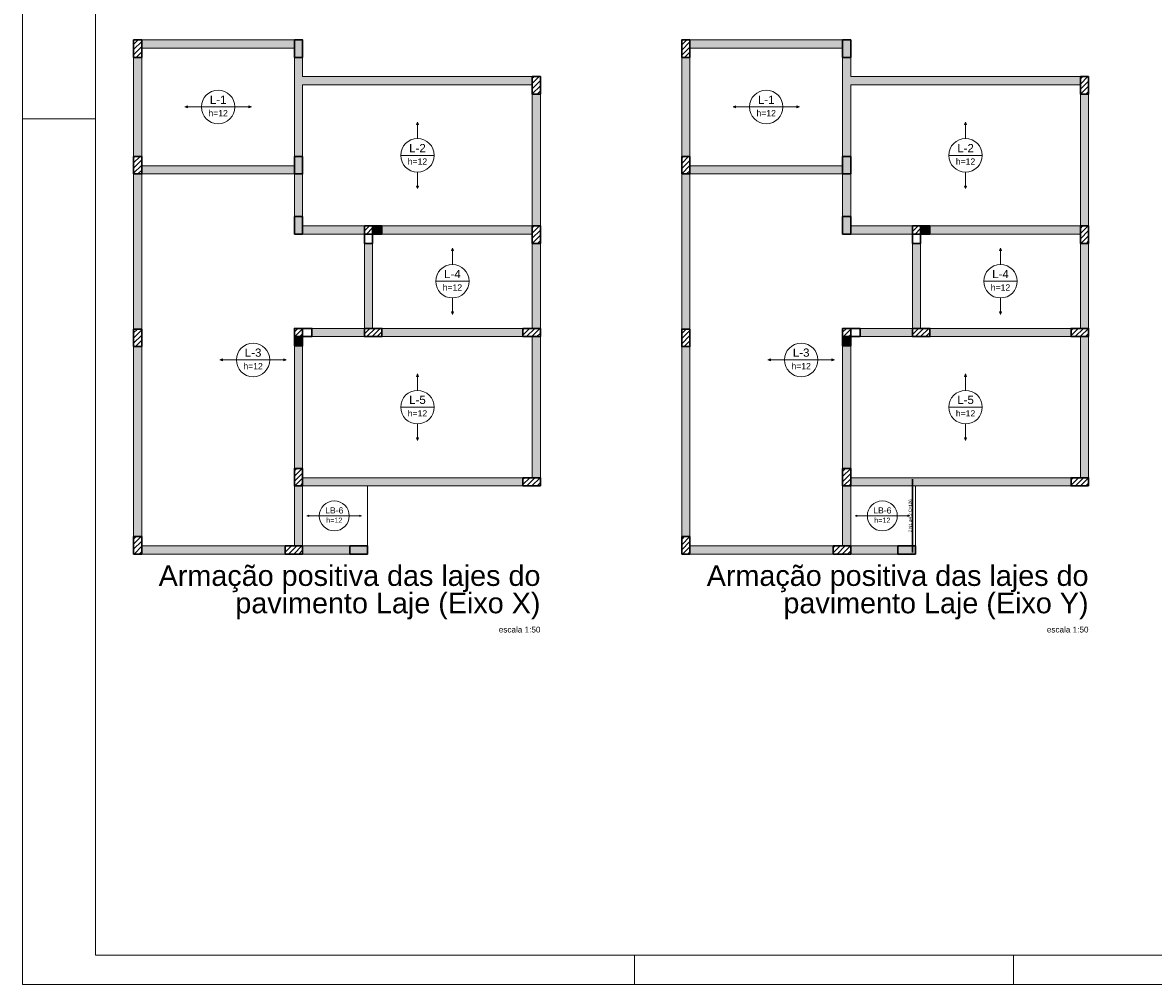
# Model space of a CAD drawing. Header units: millimetres. Extents: x 337 to 526, y -381 to -65.
# Tile 51 of 104: x 337 to 376, y -253 to -220. Entities that reach past the tile are written whole.
import ezdxf

# ---------------------------------------------------------------- set-up
doc = ezdxf.new("R2010")
doc.units = ezdxf.units.MM
doc.header["$MEASUREMENT"] = 0
for name, color, linetype, lineweight in [('Descrição da armadura', 7, 'Continuous', 5), ('DT-Armadura positiva', 7, 'Continuous', 30), ('DT-Hachura pilar em laje', 252, 'Continuous', 5), ('DT-Hachura viga em laje', 254, 'Continuous', 5), ('DT-Textos', 7, 'Continuous', 5), ('DT-Título', 102, 'Continuous', 20), ('FO-Hachura pilar que morre', 106, 'Continuous', 5), ('FO-Hachura pilar que passa', 19, 'Continuous', 5), ('FO-Pilares', 152, 'Continuous', 30), ('FO-Vigas', 1, 'Continuous', 20), ('PRANCHA 01', 7, 'Continuous', 20)]:
    doc.layers.add(name, color=color, linetype=linetype, lineweight=lineweight)
doc.styles.add('Arial', font='arial.ttf')
pattern_1 = [(45, (327.79243, -257.81647), (-0.08838835, 0.08838835), [])]
pattern_2 = [(45, (321.69168, -257.81647), (-0.08838835, 0.08838835), [])]

msp = doc.modelspace()

# ---------------------------------------------------------------- hatches: boundary and pattern name
at = {"layer": 'DT-Hachura pilar em laje', "linetype": 'Continuous'}
h = msp.add_hatch(dxfattribs=at)
h.set_pattern_fill('ANSI31', color=256, style=0)
h.set_pattern_definition(pattern_1)
h.paths.add_polyline_path([(341.2402, -221.1275), (341.3802, -221.1275), (341.5202, -221.1275), (341.5202, -220.8275), (341.5202, -220.5275), (341.3802, -220.5275), (341.2402, -220.5275), (341.2402, -220.8275)])
for points in [[(346.7602, -221.1275), (346.9002, -221.1275), (347.0402, -221.1275), (347.0402, -220.8275), (347.0402, -220.5275), (346.9002, -220.5275), (346.7602, -220.5275), (346.7602, -220.8275)], [(365.5673, -221.1275), (365.7073, -221.1275), (365.8473, -221.1275), (365.8473, -220.8275), (365.8473, -220.5275), (365.7073, -220.5275), (365.5673, -220.5275), (365.5673, -220.8275)], [(346.7602, -225.1273), (346.9002, -225.1273), (347.0402, -225.1273), (347.0402, -224.8273), (347.0402, -224.5273), (346.9002, -224.5273), (346.7602, -224.5273), (346.7602, -224.8273)], [(365.5673, -225.1273), (365.7073, -225.1273), (365.8473, -225.1273), (365.8473, -224.8273), (365.8473, -224.5273), (365.7073, -224.5273), (365.5673, -224.5273), (365.5673, -224.8273)], [(346.7602, -227.1873), (346.9002, -227.1873), (347.0402, -227.1873), (347.0402, -226.8873), (347.0402, -226.5873), (346.9002, -226.5873), (346.7602, -226.5873), (346.7602, -226.8873)], [(365.5673, -227.1873), (365.7073, -227.1873), (365.8473, -227.1873), (365.8473, -226.8873), (365.8473, -226.5873), (365.7073, -226.5873), (365.5673, -226.5873), (365.5673, -226.8873)], [(349.2602, -238.1675), (349.2602, -238.0275), (349.2602, -237.8875), (348.9602, -237.8875), (348.6602, -237.8875), (348.6602, -238.0275), (348.6602, -238.1675), (348.9602, -238.1675)], [(368.0673, -238.1675), (368.0673, -238.0275), (368.0673, -237.8875), (367.7673, -237.8875), (367.4673, -237.8875), (367.4673, -238.0275), (367.4673, -238.1675), (367.7673, -238.1675)]]:
    msp.add_hatch(color=256, dxfattribs=at).paths.add_polyline_path(points)
h = msp.add_hatch(dxfattribs=at)
h.set_pattern_fill('ANSI31', color=256, style=0)
h.set_pattern_definition(pattern_2)
h.paths.add_polyline_path([(360.0473, -221.1275), (360.1873, -221.1275), (360.3273, -221.1275), (360.3273, -220.8275), (360.3273, -220.5275), (360.1873, -220.5275), (360.0473, -220.5275), (360.0473, -220.8275)])
h = msp.add_hatch(dxfattribs=at)
h.set_pattern_fill('ANSI31', color=256, style=0)
h.set_pattern_definition(pattern_1)
h.paths.add_polyline_path([(355.2002, -221.7873), (355.0602, -221.7873), (354.9202, -221.7873), (354.9202, -222.0873), (354.9202, -222.3873), (355.0602, -222.3873), (355.2002, -222.3873), (355.2002, -222.0873)])
h = msp.add_hatch(dxfattribs=at)
h.set_pattern_fill('ANSI31', color=256, style=0)
h.set_pattern_definition(pattern_2)
h.paths.add_polyline_path([(374.0073, -221.7873), (373.8673, -221.7873), (373.7273, -221.7873), (373.7273, -222.0873), (373.7273, -222.3873), (373.8673, -222.3873), (374.0073, -222.3873), (374.0073, -222.0873)])
h = msp.add_hatch(dxfattribs=at)
h.set_pattern_fill('ANSI31', color=256, style=0)
h.set_pattern_definition(pattern_1)
h.paths.add_polyline_path([(341.2402, -225.1273), (341.3802, -225.1273), (341.5202, -225.1273), (341.5202, -224.8273), (341.5202, -224.5273), (341.3802, -224.5273), (341.2402, -224.5273), (341.2402, -224.8273)])
h = msp.add_hatch(dxfattribs=at)
h.set_pattern_fill('ANSI31', color=256, style=0)
h.set_pattern_definition(pattern_2)
h.paths.add_polyline_path([(360.0473, -225.1273), (360.1873, -225.1273), (360.3273, -225.1273), (360.3273, -224.8273), (360.3273, -224.5273), (360.1873, -224.5273), (360.0473, -224.5273), (360.0473, -224.8273)])
h = msp.add_hatch(dxfattribs=at)
h.set_pattern_fill('ANSI31', color=256, style=0)
h.set_pattern_definition(pattern_1)
h.paths.add_polyline_path([(355.2002, -226.9073), (355.0602, -226.9073), (354.9202, -226.9073), (354.9202, -227.2073), (354.9202, -227.5073), (355.0602, -227.5073), (355.2002, -227.5073), (355.2002, -227.2073)])
h = msp.add_hatch(dxfattribs=at)
h.set_pattern_fill('ANSI31', color=256, style=0)
h.set_pattern_definition(pattern_2)
h.paths.add_polyline_path([(374.0073, -226.9073), (373.8673, -226.9073), (373.7273, -226.9073), (373.7273, -227.2073), (373.7273, -227.5073), (373.8673, -227.5073), (374.0073, -227.5073), (374.0073, -227.2073)])
h = msp.add_hatch(dxfattribs=at)
h.set_pattern_fill('ANSI31', color=256, style=0)
h.set_pattern_definition(pattern_1)
h.paths.add_polyline_path([(341.5202, -230.4473), (341.3802, -230.4473), (341.2402, -230.4473), (341.2402, -230.7473), (341.2402, -231.0473), (341.3802, -231.0473), (341.5202, -231.0473), (341.5202, -230.7473)])
h = msp.add_hatch(dxfattribs=at)
h.set_pattern_fill('ANSI31', color=256, style=0)
h.set_pattern_definition(pattern_1)
h.paths.add_polyline_path([(349.1604, -230.4273), (349.1604, -230.5673), (349.1604, -230.7073), (349.4604, -230.7073), (349.7604, -230.7073), (349.7604, -230.5673), (349.7604, -230.4273), (349.4604, -230.4273)])
h = msp.add_hatch(dxfattribs=at)
h.set_pattern_fill('ANSI31', color=256, style=0)
h.set_pattern_definition(pattern_1)
h.paths.add_polyline_path([(355.2002, -230.7073), (355.2002, -230.5673), (355.2002, -230.4273), (354.9002, -230.4273), (354.6002, -230.4273), (354.6002, -230.5673), (354.6002, -230.7073), (354.9002, -230.7073)])
h = msp.add_hatch(dxfattribs=at)
h.set_pattern_fill('ANSI31', color=256, style=0)
h.set_pattern_definition(pattern_2)
h.paths.add_polyline_path([(360.3273, -230.4473), (360.1873, -230.4473), (360.0473, -230.4473), (360.0473, -230.7473), (360.0473, -231.0473), (360.1873, -231.0473), (360.3273, -231.0473), (360.3273, -230.7473)])
h = msp.add_hatch(dxfattribs=at)
h.set_pattern_fill('ANSI31', color=256, style=0)
h.set_pattern_definition(pattern_2)
h.paths.add_polyline_path([(367.9675, -230.4273), (367.9675, -230.5673), (367.9675, -230.7073), (368.2675, -230.7073), (368.5675, -230.7073), (368.5675, -230.5673), (368.5675, -230.4273), (368.2675, -230.4273)])
h = msp.add_hatch(dxfattribs=at)
h.set_pattern_fill('ANSI31', color=256, style=0)
h.set_pattern_definition(pattern_2)
h.paths.add_polyline_path([(374.0073, -230.7073), (374.0073, -230.5673), (374.0073, -230.4273), (373.7073, -230.4273), (373.4073, -230.4273), (373.4073, -230.5673), (373.4073, -230.7073), (373.7073, -230.7073)])
h = msp.add_hatch(dxfattribs=at)
h.set_pattern_fill('ANSI31', color=256, style=0)
h.set_pattern_definition(pattern_1)
h.paths.add_polyline_path([(347.0402, -235.2275), (346.9002, -235.2275), (346.7602, -235.2275), (346.7602, -235.5275), (346.7602, -235.8275), (346.9002, -235.8275), (347.0402, -235.8275), (347.0402, -235.5275)])
h = msp.add_hatch(dxfattribs=at)
h.set_pattern_fill('ANSI31', color=256, style=0)
h.set_pattern_definition(pattern_2)
h.paths.add_polyline_path([(365.8473, -235.2275), (365.7073, -235.2275), (365.5673, -235.2275), (365.5673, -235.5275), (365.5673, -235.8275), (365.7073, -235.8275), (365.8473, -235.8275), (365.8473, -235.5275)])
h = msp.add_hatch(dxfattribs=at)
h.set_pattern_fill('ANSI31', color=256, style=0)
h.set_pattern_definition(pattern_1)
h.paths.add_polyline_path([(355.2002, -235.8275), (355.2002, -235.6875), (355.2002, -235.5475), (354.9002, -235.5475), (354.6002, -235.5475), (354.6002, -235.6875), (354.6002, -235.8275), (354.9002, -235.8275)])
h = msp.add_hatch(dxfattribs=at)
h.set_pattern_fill('ANSI31', color=256, style=0)
h.set_pattern_definition(pattern_2)
h.paths.add_polyline_path([(374.0073, -235.8275), (374.0073, -235.6875), (374.0073, -235.5475), (373.7073, -235.5475), (373.4073, -235.5475), (373.4073, -235.6875), (373.4073, -235.8275), (373.7073, -235.8275)])
h = msp.add_hatch(dxfattribs=at)
h.set_pattern_fill('ANSI31', color=256, style=0)
h.set_pattern_definition(pattern_1)
h.paths.add_polyline_path([(341.2402, -238.1675), (341.3802, -238.1675), (341.5202, -238.1675), (341.5202, -237.8675), (341.5202, -237.5675), (341.3802, -237.5675), (341.2402, -237.5675), (341.2402, -237.8675)])
h = msp.add_hatch(dxfattribs=at)
h.set_pattern_fill('ANSI31', color=256, style=0)
h.set_pattern_definition(pattern_2)
h.paths.add_polyline_path([(360.0473, -238.1675), (360.1873, -238.1675), (360.3273, -238.1675), (360.3273, -237.8675), (360.3273, -237.5675), (360.1873, -237.5675), (360.0473, -237.5675), (360.0473, -237.8675)])
h = msp.add_hatch(dxfattribs=at)
h.set_pattern_fill('ANSI31', color=256, style=0)
h.set_pattern_definition(pattern_1)
h.paths.add_polyline_path([(347.0402, -238.1675), (347.0402, -238.0275), (347.0402, -237.8875), (346.7402, -237.8875), (346.4402, -237.8875), (346.4402, -238.0275), (346.4402, -238.1675), (346.7402, -238.1675)])
h = msp.add_hatch(dxfattribs=at)
h.set_pattern_fill('ANSI31', color=256, style=0)
h.set_pattern_definition(pattern_2)
h.paths.add_polyline_path([(365.8473, -238.1675), (365.8473, -238.0275), (365.8473, -237.8875), (365.5473, -237.8875), (365.2473, -237.8875), (365.2473, -238.0275), (365.2473, -238.1675), (365.5473, -238.1675)])
at = {"layer": 'DT-Hachura viga em laje', "linetype": 'Continuous'}
for points in [[(346.7602, -220.5275), (346.7602, -220.5275), (341.5202, -220.5275), (341.5202, -220.8075), (346.7602, -220.8075), (346.7602, -220.5275)], [(365.5673, -220.5275), (365.5673, -220.5275), (360.3273, -220.5275), (360.3273, -220.8075), (365.5673, -220.8075), (365.5673, -220.5275)], [(341.5202, -221.1275), (341.5202, -221.1275), (341.2402, -221.1275), (341.2402, -224.5273), (341.5202, -224.5273), (341.5202, -221.1275)], [(347.0402, -221.7873), (347.0402, -221.7873), (347.0402, -221.1275), (346.7602, -221.1275), (346.7602, -221.9273), (346.9002, -221.9273), (347.0402, -221.7873)], [(360.3273, -221.1275), (360.3273, -221.1275), (360.0473, -221.1275), (360.0473, -224.5273), (360.3273, -224.5273), (360.3273, -221.1275)], [(365.8473, -221.7873), (365.8473, -221.7873), (365.8473, -221.1275), (365.5673, -221.1275), (365.5673, -221.9273), (365.7073, -221.9273), (365.8473, -221.7873)], [(347.0402, -222.0673), (347.0402, -222.0673), (346.9002, -221.9273), (346.7602, -221.9273), (346.7602, -224.5273), (347.0402, -224.5273), (347.0402, -222.0673)], [(354.9202, -221.7873), (354.9202, -221.7873), (347.0402, -221.7873), (346.9002, -221.9273), (347.0402, -222.0673), (354.9202, -222.0673), (354.9202, -221.7873)], [(365.8473, -222.0673), (365.8473, -222.0673), (365.7073, -221.9273), (365.5673, -221.9273), (365.5673, -224.5273), (365.8473, -224.5273), (365.8473, -222.0673)], [(373.7273, -221.7873), (373.7273, -221.7873), (365.8473, -221.7873), (365.7073, -221.9273), (365.8473, -222.0673), (373.7273, -222.0673), (373.7273, -221.7873)], [(355.2002, -222.3873), (355.2002, -222.3873), (354.9202, -222.3873), (354.9202, -226.9073), (355.2002, -226.9073), (355.2002, -222.3873)], [(374.0073, -222.3873), (374.0073, -222.3873), (373.7273, -222.3873), (373.7273, -226.9073), (374.0073, -226.9073), (374.0073, -222.3873)], [(346.7602, -224.8473), (346.7602, -224.8473), (341.5202, -224.8473), (341.5202, -225.1273), (346.7602, -225.1273), (346.7602, -224.8473)], [(365.5673, -224.8473), (365.5673, -224.8473), (360.3273, -224.8473), (360.3273, -225.1273), (365.5673, -225.1273), (365.5673, -224.8473)], [(341.5202, -225.1273), (341.5202, -225.1273), (341.2402, -225.1273), (341.2402, -230.4473), (341.5202, -230.4473), (341.5202, -225.1273)], [(347.0402, -225.1273), (347.0402, -225.1273), (346.7602, -225.1273), (346.7602, -226.5873), (347.0402, -226.5873), (347.0402, -225.1273)], [(360.3273, -225.1273), (360.3273, -225.1273), (360.0473, -225.1273), (360.0473, -230.4473), (360.3273, -230.4473), (360.3273, -225.1273)], [(365.8473, -225.1273), (365.8473, -225.1273), (365.5673, -225.1273), (365.5673, -226.5873), (365.8473, -226.5873), (365.8473, -225.1273)], [(349.1602, -226.9073), (349.1602, -226.9073), (347.0402, -226.9073), (347.0402, -227.1873), (349.1602, -227.1873), (349.1602, -226.9073)], [(354.9202, -227.1873), (354.9202, -227.1873), (354.9202, -226.9073), (349.7602, -226.9073), (349.7602, -227.1873), (354.9202, -227.1873)], [(367.9673, -226.9073), (367.9673, -226.9073), (365.8473, -226.9073), (365.8473, -227.1873), (367.9673, -227.1873), (367.9673, -226.9073)], [(373.7273, -227.1873), (373.7273, -227.1873), (373.7273, -226.9073), (368.5673, -226.9073), (368.5673, -227.1873), (373.7273, -227.1873)], [(349.1602, -227.5073), (349.1602, -227.5073), (349.1602, -230.4273), (349.4402, -230.4273), (349.4402, -227.5073), (349.1602, -227.5073)], [(355.2002, -227.5073), (355.2002, -227.5073), (354.9202, -227.5073), (354.9202, -230.4273), (355.2002, -230.4273), (355.2002, -227.5073)], [(367.9673, -227.5073), (367.9673, -227.5073), (367.9673, -230.4273), (368.2473, -230.4273), (368.2473, -227.5073), (367.9673, -227.5073)], [(374.0073, -227.5073), (374.0073, -227.5073), (373.7273, -227.5073), (373.7273, -230.4273), (374.0073, -230.4273), (374.0073, -227.5073)], [(349.1602, -230.4273), (349.1602, -230.4273), (347.3602, -230.4275), (347.3602, -230.7073), (349.1602, -230.7073), (349.1602, -230.4273)], [(354.6002, -230.4273), (354.6002, -230.4273), (349.7602, -230.4273), (349.7602, -230.7071), (354.6002, -230.7071), (354.6002, -230.4273)], [(367.9673, -230.4273), (367.9673, -230.4273), (366.1673, -230.4275), (366.1673, -230.7073), (367.9673, -230.7073), (367.9673, -230.4273)], [(373.4073, -230.4273), (373.4073, -230.4273), (368.5673, -230.4273), (368.5673, -230.7071), (373.4073, -230.7071), (373.4073, -230.4273)], [(355.2002, -230.7073), (355.2002, -230.7073), (354.9202, -230.7073), (354.9202, -235.5475), (355.2002, -235.5475), (355.2002, -230.7073)], [(374.0073, -230.7073), (374.0073, -230.7073), (373.7273, -230.7073), (373.7273, -235.5475), (374.0073, -235.5475), (374.0073, -230.7073)], [(341.5202, -231.0473), (341.5202, -231.0473), (341.2402, -231.0473), (341.2402, -237.5675), (341.5202, -237.5675), (341.5202, -231.0473)], [(347.0402, -231.0273), (347.0402, -231.0273), (346.7602, -231.0273), (346.7602, -235.2275), (347.0402, -235.2275), (347.0402, -231.0273)], [(360.3273, -231.0473), (360.3273, -231.0473), (360.0473, -231.0473), (360.0473, -237.5675), (360.3273, -237.5675), (360.3273, -231.0473)], [(365.8473, -231.0273), (365.8473, -231.0273), (365.5673, -231.0273), (365.5673, -235.2275), (365.8473, -235.2275), (365.8473, -231.0273)], [(347.0402, -235.8275), (347.0402, -235.8275), (346.7602, -235.8275), (346.7602, -237.8875), (347.0402, -237.8875), (347.0402, -235.8275)], [(349.2602, -235.5475), (349.2602, -235.5475), (347.0402, -235.5475), (347.0402, -235.8275), (349.2602, -235.8275), (349.2602, -235.5475)], [(354.6002, -235.5475), (354.6002, -235.5475), (349.2602, -235.5475), (349.2602, -235.8275), (354.6002, -235.8275), (354.6002, -235.5475)], [(365.8473, -235.8275), (365.8473, -235.8275), (365.5673, -235.8275), (365.5673, -237.8875), (365.8473, -237.8875), (365.8473, -235.8275)], [(368.0673, -235.5475), (368.0673, -235.5475), (365.8473, -235.5475), (365.8473, -235.8275), (368.0673, -235.8275), (368.0673, -235.5475)], [(373.4073, -235.5475), (373.4073, -235.5475), (368.0673, -235.5475), (368.0673, -235.8275), (373.4073, -235.8275), (373.4073, -235.5475)], [(346.4402, -237.8875), (346.4402, -237.8875), (341.5202, -237.8875), (341.5202, -238.1675), (346.4402, -238.1675), (346.4402, -237.8875)], [(348.6602, -237.8875), (348.6602, -237.8875), (347.0402, -237.8875), (347.0402, -238.1675), (348.6602, -238.1675), (348.6602, -237.8875)], [(365.2473, -237.8875), (365.2473, -237.8875), (360.3273, -237.8875), (360.3273, -238.1675), (365.2473, -238.1675), (365.2473, -237.8875)], [(367.4673, -237.8875), (367.4673, -237.8875), (365.8473, -237.8875), (365.8473, -238.1675), (367.4673, -238.1675), (367.4673, -237.8875)]]:
    msp.add_hatch(color=256, dxfattribs=at).paths.add_polyline_path(points)
at = {"layer": 'FO-Hachura pilar que morre', "linetype": 'Continuous'}
for points in [[(349.4404, -227.1875), (349.7602, -227.1875), (349.7602, -226.9075), (349.4404, -226.9075), (349.4404, -227.1875)], [(368.2475, -227.1875), (368.5673, -227.1875), (368.5673, -226.9075), (368.2475, -226.9075), (368.2475, -227.1875)], [(347.0402, -230.7075), (346.7602, -230.7075), (346.7602, -231.0273), (347.0402, -231.0273), (347.0402, -230.7075)], [(365.8473, -230.7075), (365.5673, -230.7075), (365.5673, -231.0273), (365.8473, -231.0273), (365.8473, -230.7075)]]:
    msp.add_hatch(color=256, dxfattribs=at).paths.add_polyline_path(points)
at = {"layer": 'FO-Hachura pilar que passa', "linetype": 'Continuous'}
h = msp.add_hatch(dxfattribs=at)
h.set_pattern_fill('ANSI31', color=256, style=0)
h.set_pattern_definition(pattern_1)
h.paths.add_polyline_path([(349.4404, -226.9075), (349.1604, -226.9075), (349.1604, -227.1875), (349.4404, -227.1875), (349.4404, -226.9075)])
h = msp.add_hatch(dxfattribs=at)
h.set_pattern_fill('ANSI31', color=256, style=0)
h.set_pattern_definition(pattern_2)
h.paths.add_polyline_path([(368.2475, -226.9075), (367.9675, -226.9075), (367.9675, -227.1875), (368.2475, -227.1875), (368.2475, -226.9075)])
h = msp.add_hatch(dxfattribs=at)
h.set_pattern_fill('ANSI31', color=256, style=0)
h.set_pattern_definition(pattern_1)
h.paths.add_polyline_path([(347.0402, -230.4275), (346.7602, -230.4275), (346.7602, -230.7075), (347.0402, -230.7075), (347.0402, -230.4275)])
h = msp.add_hatch(dxfattribs=at)
h.set_pattern_fill('ANSI31', color=256, style=0)
h.set_pattern_definition(pattern_2)
h.paths.add_polyline_path([(365.8473, -230.4275), (365.5673, -230.4275), (365.5673, -230.7075), (365.8473, -230.7075), (365.8473, -230.4275)])

# ---------------------------------------------------------------- linework, layer by layer
at = {"layer": 'DT-Armadura positiva'}
msp.add_line((367.9673, -238.1175), (367.9673, -235.5975), dxfattribs=at)
at = {"layer": 'DT-Textos'}
for p, q in [((343.0855, -222.7921), (343.0008, -222.8274)), ((343.0008, -222.8274), (343.0855, -222.8627)), ((343.0855, -222.8627), (343.0855, -222.7921)), ((343.5656, -222.8274), (344.7149, -222.8274)), ((345.2797, -222.8274), (345.195, -222.7921)), ((345.195, -222.7921), (345.195, -222.8627)), ((345.195, -222.8627), (345.2797, -222.8274)), ((361.8926, -222.7921), (361.8078, -222.8274)), ((361.8078, -222.8274), (361.8926, -222.8627)), ((361.8926, -222.8627), (361.8926, -222.7921)), ((362.3726, -222.8274), (363.5219, -222.8274)), ((364.0867, -222.8274), (364.002, -222.7921)), ((364.002, -222.7921), (364.002, -222.8627)), ((364.002, -222.8627), (364.0867, -222.8274)), ((350.9802, -223.3478), (350.9449, -223.4325)), ((350.9449, -223.4325), (351.0155, -223.4325)), ((351.0155, -223.4325), (350.9802, -223.3478)), ((369.7873, -223.3478), (369.752, -223.4325)), ((369.752, -223.4325), (369.8226, -223.4325)), ((369.8226, -223.4325), (369.7873, -223.3478)), ((350.4056, -224.4873), (351.5549, -224.4873)), ((369.2126, -224.4873), (370.3619, -224.4873)), ((351.0155, -225.542), (350.9449, -225.542)), ((350.9449, -225.542), (350.9802, -225.6267)), ((350.9802, -225.6267), (351.0155, -225.542)), ((369.8226, -225.542), (369.752, -225.542)), ((369.752, -225.542), (369.7873, -225.6267)), ((369.7873, -225.6267), (369.8226, -225.542)), ((352.1803, -227.6678), (352.145, -227.7525)), ((352.145, -227.7525), (352.2156, -227.7525)), ((352.2156, -227.7525), (352.1803, -227.6678)), ((370.9874, -227.6678), (370.9521, -227.7525)), ((370.9521, -227.7525), (371.0227, -227.7525)), ((371.0227, -227.7525), (370.9874, -227.6678)), ((351.6057, -228.8073), (352.755, -228.8073)), ((370.4127, -228.8073), (371.562, -228.8073)), ((352.2156, -229.862), (352.145, -229.862)), ((352.145, -229.862), (352.1803, -229.9467)), ((352.1803, -229.9467), (352.2156, -229.862)), ((371.0227, -229.862), (370.9521, -229.862)), ((370.9521, -229.862), (370.9874, -229.9467)), ((370.9874, -229.9467), (371.0227, -229.862)), ((344.2856, -231.4721), (344.2009, -231.5074)), ((344.2009, -231.5074), (344.2856, -231.5427)), ((344.2856, -231.5427), (344.2856, -231.4721)), ((344.7657, -231.5074), (345.915, -231.5074)), ((346.4798, -231.5074), (346.3951, -231.4721)), ((346.3951, -231.4721), (346.3951, -231.5427)), ((346.3951, -231.5427), (346.4798, -231.5074)), ((363.0927, -231.4721), (363.0079, -231.5074)), ((363.0079, -231.5074), (363.0927, -231.5427)), ((363.0927, -231.5427), (363.0927, -231.4721)), ((363.5727, -231.5074), (364.722, -231.5074)), ((365.2868, -231.5074), (365.2021, -231.4721)), ((365.2021, -231.4721), (365.2021, -231.5427)), ((365.2021, -231.5427), (365.2868, -231.5074)), ((350.9802, -231.9879), (350.9449, -232.0726)), ((351.0155, -232.0726), (350.9802, -231.9879)), ((369.7873, -231.9879), (369.752, -232.0726)), ((369.8226, -232.0726), (369.7873, -231.9879)), ((350.9449, -232.0726), (351.0155, -232.0726)), ((369.752, -232.0726), (369.8226, -232.0726)), ((350.4056, -233.1274), (351.5549, -233.1274)), ((369.2126, -233.1274), (370.3619, -233.1274)), ((351.0155, -234.1821), (350.9449, -234.1821)), ((350.9449, -234.1821), (350.9802, -234.2668)), ((350.9802, -234.2668), (351.0155, -234.1821)), ((369.8226, -234.1821), (369.752, -234.1821)), ((369.752, -234.1821), (369.7873, -234.2668)), ((369.7873, -234.2668), (369.8226, -234.1821)), ((347.2512, -236.8315), (347.1872, -236.8575)), ((347.1872, -236.8575), (347.2512, -236.8835)), ((347.2512, -236.8835), (347.2512, -236.8315)), ((347.6112, -236.8575), (348.6392, -236.8575)), ((349.0632, -236.8575), (348.9992, -236.8315)), ((348.9992, -236.8315), (348.9992, -236.8835)), ((348.9992, -236.8835), (349.0632, -236.8575)), ((366.0583, -236.8315), (365.9943, -236.8575)), ((365.9943, -236.8575), (366.0583, -236.8835)), ((366.0583, -236.8835), (366.0583, -236.8315)), ((366.4183, -236.8575), (367.4463, -236.8575)), ((367.8703, -236.8575), (367.8063, -236.8315)), ((367.8063, -236.8315), (367.8063, -236.8835)), ((367.8063, -236.8835), (367.8703, -236.8575))]:
    msp.add_line(p, q, dxfattribs=at)
for points in [[(343.5656, -222.8274), (343.0008, -222.8274)], [(344.7149, -222.8274), (345.2797, -222.8274)], [(362.3726, -222.8274), (361.8078, -222.8274)], [(363.5219, -222.8274), (364.0867, -222.8274)], [(350.9802, -223.9126), (350.9802, -223.3478)], [(369.7873, -223.9126), (369.7873, -223.3478)], [(350.9802, -225.0619), (350.9802, -225.6267)], [(369.7873, -225.0619), (369.7873, -225.6267)], [(352.1803, -228.2326), (352.1803, -227.6678)], [(370.9874, -228.2326), (370.9874, -227.6678)], [(352.1803, -229.3819), (352.1803, -229.9467)], [(370.9874, -229.3819), (370.9874, -229.9467)], [(344.7657, -231.5074), (344.2009, -231.5074)], [(345.915, -231.5074), (346.4798, -231.5074)], [(363.5727, -231.5074), (363.0079, -231.5074)], [(364.722, -231.5074), (365.2868, -231.5074)], [(350.9802, -232.5527), (350.9802, -231.9879)], [(369.7873, -232.5527), (369.7873, -231.9879)], [(350.9802, -233.702), (350.9802, -234.2668)], [(369.7873, -233.702), (369.7873, -234.2668)], [(347.6112, -236.8575), (347.1872, -236.8575)], [(348.6392, -236.8575), (349.0632, -236.8575)], [(366.4183, -236.8575), (365.9943, -236.8575)], [(367.4463, -236.8575), (367.8703, -236.8575)]]:
    msp.add_lwpolyline(points, dxfattribs=at)
for centre, radius in [((344.1402, -222.8274), 0.5746), ((362.9473, -222.8274), 0.5746), ((350.9802, -224.4873), 0.5746), ((369.7873, -224.4873), 0.5746), ((352.1803, -228.8073), 0.5746), ((370.9874, -228.8073), 0.5746), ((345.3403, -231.5074), 0.5746), ((364.1474, -231.5074), 0.5746), ((350.9802, -233.1274), 0.5746), ((369.7873, -233.1274), 0.5746), ((348.1252, -236.8575), 0.5141), ((366.9323, -236.8575), 0.5141)]:
    msp.add_circle(centre, radius, dxfattribs=at)
at = {"layer": 'FO-Pilares'}
for p, q in [((349.4404, -227.1873), (349.4404, -226.9073)), ((368.2475, -227.1873), (368.2475, -226.9073)), ((349.1604, -227.1873), (349.4404, -227.1873)), ((367.9675, -227.1873), (368.2475, -227.1873)), ((347.0402, -230.7073), (347.0402, -230.4273)), ((365.8473, -230.7073), (365.8473, -230.4273)), ((346.7602, -230.7073), (347.0402, -230.7073)), ((365.5673, -230.7073), (365.8473, -230.7073))]:
    msp.add_line(p, q, dxfattribs=at)
for points in [[(341.2402, -221.1275), (341.3802, -221.1275), (341.5202, -221.1275), (341.5202, -220.8275), (341.5202, -220.5275), (341.3802, -220.5275), (341.2402, -220.5275), (341.2402, -220.8275), (341.2402, -221.1275)], [(346.7602, -221.1275), (346.9002, -221.1275), (347.0402, -221.1275), (347.0402, -220.8275), (347.0402, -220.5275), (346.9002, -220.5275), (346.7602, -220.5275), (346.7602, -220.8275), (346.7602, -221.1275)], [(360.0473, -221.1275), (360.1873, -221.1275), (360.3273, -221.1275), (360.3273, -220.8275), (360.3273, -220.5275), (360.1873, -220.5275), (360.0473, -220.5275), (360.0473, -220.8275), (360.0473, -221.1275)], [(365.5673, -221.1275), (365.7073, -221.1275), (365.8473, -221.1275), (365.8473, -220.8275), (365.8473, -220.5275), (365.7073, -220.5275), (365.5673, -220.5275), (365.5673, -220.8275), (365.5673, -221.1275)], [(355.2002, -221.7873), (355.0602, -221.7873), (354.9202, -221.7873), (354.9202, -222.0873), (354.9202, -222.3873), (355.0602, -222.3873), (355.2002, -222.3873), (355.2002, -222.0873), (355.2002, -221.7873)], [(374.0073, -221.7873), (373.8673, -221.7873), (373.7273, -221.7873), (373.7273, -222.0873), (373.7273, -222.3873), (373.8673, -222.3873), (374.0073, -222.3873), (374.0073, -222.0873), (374.0073, -221.7873)], [(341.2402, -225.1273), (341.3802, -225.1273), (341.5202, -225.1273), (341.5202, -224.8273), (341.5202, -224.5273), (341.3802, -224.5273), (341.2402, -224.5273), (341.2402, -224.8273), (341.2402, -225.1273)], [(346.7602, -225.1273), (346.9002, -225.1273), (347.0402, -225.1273), (347.0402, -224.8273), (347.0402, -224.5273), (346.9002, -224.5273), (346.7602, -224.5273), (346.7602, -224.8273), (346.7602, -225.1273)], [(360.0473, -225.1273), (360.1873, -225.1273), (360.3273, -225.1273), (360.3273, -224.8273), (360.3273, -224.5273), (360.1873, -224.5273), (360.0473, -224.5273), (360.0473, -224.8273), (360.0473, -225.1273)], [(365.5673, -225.1273), (365.7073, -225.1273), (365.8473, -225.1273), (365.8473, -224.8273), (365.8473, -224.5273), (365.7073, -224.5273), (365.5673, -224.5273), (365.5673, -224.8273), (365.5673, -225.1273)], [(346.7602, -227.1873), (346.9002, -227.1873), (347.0402, -227.1873), (347.0402, -226.8873), (347.0402, -226.5873), (346.9002, -226.5873), (346.7602, -226.5873), (346.7602, -226.8873), (346.7602, -227.1873)], [(365.5673, -227.1873), (365.7073, -227.1873), (365.8473, -227.1873), (365.8473, -226.8873), (365.8473, -226.5873), (365.7073, -226.5873), (365.5673, -226.5873), (365.5673, -226.8873), (365.5673, -227.1873)], [(349.4404, -227.1875), (349.7602, -227.1875), (349.7602, -226.9075), (349.1604, -226.9075), (349.1604, -227.5073), (349.4404, -227.5073), (349.4404, -227.1875)], [(355.2002, -226.9073), (355.0602, -226.9073), (354.9202, -226.9073), (354.9202, -227.2073), (354.9202, -227.5073), (355.0602, -227.5073), (355.2002, -227.5073), (355.2002, -227.2073), (355.2002, -226.9073)], [(368.2475, -227.1875), (368.5673, -227.1875), (368.5673, -226.9075), (367.9675, -226.9075), (367.9675, -227.5073), (368.2475, -227.5073), (368.2475, -227.1875)], [(374.0073, -226.9073), (373.8673, -226.9073), (373.7273, -226.9073), (373.7273, -227.2073), (373.7273, -227.5073), (373.8673, -227.5073), (374.0073, -227.5073), (374.0073, -227.2073), (374.0073, -226.9073)], [(341.5202, -230.4473), (341.3802, -230.4473), (341.2402, -230.4473), (341.2402, -230.7473), (341.2402, -231.0473), (341.3802, -231.0473), (341.5202, -231.0473), (341.5202, -230.7473), (341.5202, -230.4473)], [(346.7602, -231.0273), (347.0402, -231.0273), (347.0402, -230.7075), (347.3602, -230.7075), (347.3602, -230.4275), (346.7602, -230.4275), (346.7602, -231.0273)], [(349.1604, -230.4273), (349.1604, -230.5673), (349.1604, -230.7073), (349.4604, -230.7073), (349.7604, -230.7073), (349.7604, -230.5673), (349.7604, -230.4273), (349.4604, -230.4273), (349.1604, -230.4273)], [(355.2002, -230.7073), (355.2002, -230.5673), (355.2002, -230.4273), (354.9002, -230.4273), (354.6002, -230.4273), (354.6002, -230.5673), (354.6002, -230.7073), (354.9002, -230.7073), (355.2002, -230.7073)], [(360.3273, -230.4473), (360.1873, -230.4473), (360.0473, -230.4473), (360.0473, -230.7473), (360.0473, -231.0473), (360.1873, -231.0473), (360.3273, -231.0473), (360.3273, -230.7473), (360.3273, -230.4473)], [(365.5673, -231.0273), (365.8473, -231.0273), (365.8473, -230.7075), (366.1673, -230.7075), (366.1673, -230.4275), (365.5673, -230.4275), (365.5673, -231.0273)], [(367.9675, -230.4273), (367.9675, -230.5673), (367.9675, -230.7073), (368.2675, -230.7073), (368.5675, -230.7073), (368.5675, -230.5673), (368.5675, -230.4273), (368.2675, -230.4273), (367.9675, -230.4273)], [(374.0073, -230.7073), (374.0073, -230.5673), (374.0073, -230.4273), (373.7073, -230.4273), (373.4073, -230.4273), (373.4073, -230.5673), (373.4073, -230.7073), (373.7073, -230.7073), (374.0073, -230.7073)], [(347.0402, -235.2275), (346.9002, -235.2275), (346.7602, -235.2275), (346.7602, -235.5275), (346.7602, -235.8275), (346.9002, -235.8275), (347.0402, -235.8275), (347.0402, -235.5275), (347.0402, -235.2275)], [(365.8473, -235.2275), (365.7073, -235.2275), (365.5673, -235.2275), (365.5673, -235.5275), (365.5673, -235.8275), (365.7073, -235.8275), (365.8473, -235.8275), (365.8473, -235.5275), (365.8473, -235.2275)], [(355.2002, -235.8275), (355.2002, -235.6875), (355.2002, -235.5475), (354.9002, -235.5475), (354.6002, -235.5475), (354.6002, -235.6875), (354.6002, -235.8275), (354.9002, -235.8275), (355.2002, -235.8275)], [(374.0073, -235.8275), (374.0073, -235.6875), (374.0073, -235.5475), (373.7073, -235.5475), (373.4073, -235.5475), (373.4073, -235.6875), (373.4073, -235.8275), (373.7073, -235.8275), (374.0073, -235.8275)], [(341.2402, -238.1675), (341.3802, -238.1675), (341.5202, -238.1675), (341.5202, -237.8675), (341.5202, -237.5675), (341.3802, -237.5675), (341.2402, -237.5675), (341.2402, -237.8675), (341.2402, -238.1675)], [(360.0473, -238.1675), (360.1873, -238.1675), (360.3273, -238.1675), (360.3273, -237.8675), (360.3273, -237.5675), (360.1873, -237.5675), (360.0473, -237.5675), (360.0473, -237.8675), (360.0473, -238.1675)], [(347.0402, -238.1675), (347.0402, -238.0275), (347.0402, -237.8875), (346.7402, -237.8875), (346.4402, -237.8875), (346.4402, -238.0275), (346.4402, -238.1675), (346.7402, -238.1675), (347.0402, -238.1675)], [(349.2602, -238.1675), (349.2602, -238.0275), (349.2602, -237.8875), (348.9602, -237.8875), (348.6602, -237.8875), (348.6602, -238.0275), (348.6602, -238.1675), (348.9602, -238.1675), (349.2602, -238.1675)], [(365.8473, -238.1675), (365.8473, -238.0275), (365.8473, -237.8875), (365.5473, -237.8875), (365.2473, -237.8875), (365.2473, -238.0275), (365.2473, -238.1675), (365.5473, -238.1675), (365.8473, -238.1675)], [(368.0673, -238.1675), (368.0673, -238.0275), (368.0673, -237.8875), (367.7673, -237.8875), (367.4673, -237.8875), (367.4673, -238.0275), (367.4673, -238.1675), (367.7673, -238.1675), (368.0673, -238.1675)]]:
    msp.add_lwpolyline(points, close=True, dxfattribs=at)
at = {"layer": 'FO-Vigas'}
for p, q in [((341.5202, -220.5275), (346.7602, -220.5275)), ((360.3273, -220.5275), (365.5673, -220.5275)), ((341.2402, -224.5273), (341.2402, -221.1275)), ((341.5202, -220.8075), (346.7602, -220.8075)), ((341.5202, -224.5273), (341.5202, -221.1275)), ((346.7602, -221.9273), (346.7602, -221.1275)), ((347.0402, -221.7873), (347.0402, -221.1275)), ((360.0473, -224.5273), (360.0473, -221.1275)), ((360.3273, -220.8075), (365.5673, -220.8075)), ((360.3273, -224.5273), (360.3273, -221.1275)), ((365.5673, -221.9273), (365.5673, -221.1275)), ((365.8473, -221.7873), (365.8473, -221.1275)), ((346.7602, -224.5273), (346.7602, -221.9273)), ((347.0402, -221.7873), (354.9202, -221.7873)), ((365.5673, -224.5273), (365.5673, -221.9273)), ((365.8473, -221.7873), (373.7273, -221.7873)), ((347.0402, -222.0673), (354.9202, -222.0673)), ((347.0402, -224.5273), (347.0402, -222.0673)), ((365.8473, -222.0673), (373.7273, -222.0673)), ((365.8473, -224.5273), (365.8473, -222.0673)), ((354.9202, -226.9073), (354.9202, -222.3873)), ((355.2002, -226.9073), (355.2002, -222.3873)), ((373.7273, -226.9073), (373.7273, -222.3873)), ((374.0073, -226.9073), (374.0073, -222.3873)), ((341.5202, -224.8473), (346.7602, -224.8473)), ((360.3273, -224.8473), (365.5673, -224.8473)), ((341.2402, -230.4473), (341.2402, -225.1273)), ((341.5202, -230.4473), (341.5202, -225.1273)), ((341.5202, -225.1273), (346.7602, -225.1273)), ((346.7602, -226.5873), (346.7602, -225.1273)), ((347.0402, -226.5873), (347.0402, -225.1273)), ((360.0473, -230.4473), (360.0473, -225.1273)), ((360.3273, -230.4473), (360.3273, -225.1273)), ((360.3273, -225.1273), (365.5673, -225.1273)), ((365.5673, -226.5873), (365.5673, -225.1273)), ((365.8473, -226.5873), (365.8473, -225.1273)), ((347.0402, -226.9073), (349.1604, -226.9073)), ((349.7602, -226.9073), (354.9202, -226.9073)), ((365.8473, -226.9073), (367.9675, -226.9073)), ((368.5673, -226.9073), (373.7273, -226.9073)), ((347.0402, -227.1873), (349.1604, -227.1873)), ((349.7602, -227.1873), (354.9202, -227.1873)), ((365.8473, -227.1873), (367.9675, -227.1873)), ((368.5673, -227.1873), (373.7273, -227.1873)), ((349.1604, -230.4273), (349.1604, -227.5073)), ((349.4404, -230.4273), (349.4404, -227.5073)), ((354.9202, -230.4273), (354.9202, -227.5073)), ((355.2002, -230.4273), (355.2002, -227.5073)), ((367.9675, -230.4273), (367.9675, -227.5073)), ((368.2475, -230.4273), (368.2475, -227.5073)), ((373.7273, -230.4273), (373.7273, -227.5073)), ((374.0073, -230.4273), (374.0073, -227.5073)), ((347.3602, -230.4273), (349.1604, -230.4273)), ((349.7604, -230.4273), (354.6002, -230.4273)), ((366.1673, -230.4273), (367.9675, -230.4273)), ((368.5675, -230.4273), (373.4073, -230.4273)), ((347.3602, -230.7073), (349.1604, -230.7073)), ((349.7604, -230.7073), (354.6002, -230.7073)), ((354.9202, -235.5475), (354.9202, -230.7073)), ((355.2002, -235.5475), (355.2002, -230.7073)), ((366.1673, -230.7073), (367.9675, -230.7073)), ((368.5675, -230.7073), (373.4073, -230.7073)), ((373.7273, -235.5475), (373.7273, -230.7073)), ((374.0073, -235.5475), (374.0073, -230.7073)), ((341.2402, -237.5675), (341.2402, -231.0473)), ((341.5202, -237.5675), (341.5202, -231.0473)), ((346.7602, -235.2275), (346.7602, -231.0273)), ((347.0402, -235.2275), (347.0402, -231.0273)), ((360.0473, -237.5675), (360.0473, -231.0473)), ((360.3273, -237.5675), (360.3273, -231.0473)), ((365.5673, -235.2275), (365.5673, -231.0273)), ((365.8473, -235.2275), (365.8473, -231.0273)), ((346.7602, -237.8875), (346.7602, -235.8275)), ((347.0402, -235.5475), (349.2602, -235.5475)), ((347.0402, -237.8875), (347.0402, -235.8275)), ((347.0402, -235.8275), (349.2602, -235.8275)), ((349.2602, -235.5475), (354.6002, -235.5475)), ((349.2602, -237.8875), (349.2602, -235.8275)), ((349.2602, -235.8275), (354.6002, -235.8275)), ((365.5673, -237.8875), (365.5673, -235.8275)), ((365.8473, -235.5475), (368.0673, -235.5475)), ((365.8473, -237.8875), (365.8473, -235.8275)), ((365.8473, -235.8275), (368.0673, -235.8275)), ((368.0673, -235.5475), (373.4073, -235.5475)), ((368.0673, -237.8875), (368.0673, -235.8275)), ((368.0673, -235.8275), (373.4073, -235.8275)), ((341.5202, -237.8875), (346.4402, -237.8875)), ((341.5202, -238.1675), (346.4402, -238.1675)), ((347.0402, -237.8875), (348.6602, -237.8875)), ((347.0402, -238.1675), (348.6602, -238.1675)), ((360.3273, -237.8875), (365.2473, -237.8875)), ((360.3273, -238.1675), (365.2473, -238.1675)), ((365.8473, -237.8875), (367.4673, -237.8875)), ((365.8473, -238.1675), (367.4673, -238.1675))]:
    msp.add_line(p, q, dxfattribs=at)
at = {"layer": 'PRANCHA 01'}
for points in [[(337.4312, -252.9324), (421.5312, -252.9324), (421.5312, -193.5324), (337.4312, -193.5324), (337.4312, -252.9324)], [(339.9312, -223.2324), (337.4312, -223.2324)], [(358.4312, -251.9324), (358.4312, -252.9324)], [(371.4312, -251.9324), (371.4312, -252.9324)], [(371.4312, -251.9324), (371.4312, -252.9324)]]:
    msp.add_lwpolyline(points, dxfattribs=at)
msp.add_lwpolyline([(339.9312, -251.9324), (420.5312, -251.9324), (420.5312, -194.5324), (339.9312, -194.5324)], close=True, dxfattribs=at)

# ---------------------------------------------------------------- texts
at = {"layer": 'Descrição da armadura', "linetype": 'Continuous', "insert": (367.9449, -236.8575), "char_height": 0.1059, "width": 2.267374, "attachment_point": 8, "rotation": 90, "line_spacing_factor": 0.798, "style": 'Arial'}
msp.add_mtext('2 N1 ø4.2 C=126', dxfattribs=at)
at = {"layer": 'DT-Textos', "attachment_point": 8, "line_spacing_factor": 0.798, "style": 'Arial'}
for s, insert, char_height, width in [('L-1', (344.1402, -222.7215), 0.2824, 1.088106), ('L-1', (362.9473, -222.7215), 0.2824, 1.088106), ('h=12', (344.1402, -223.1451), 0.2118, 1.356603), ('h=12', (362.9473, -223.1451), 0.2118, 1.356603), ('L-2', (350.9802, -224.3814), 0.2824, 1.088106), ('L-2', (369.7873, -224.3814), 0.2824, 1.088106), ('h=12', (350.9802, -224.805), 0.2118, 1.356603), ('h=12', (369.7873, -224.805), 0.2118, 1.356603), ('L-4', (352.1803, -228.7014), 0.2824, 1.088106), ('L-4', (370.9874, -228.7014), 0.2824, 1.088106), ('h=12', (352.1803, -229.125), 0.2118, 1.356603), ('h=12', (370.9874, -229.125), 0.2118, 1.356603), ('L-3', (345.3403, -231.4015), 0.2824, 1.088106), ('L-3', (364.1474, -231.4015), 0.2824, 1.088106), ('h=12', (345.3403, -231.8251), 0.2118, 1.356603), ('h=12', (364.1474, -231.8251), 0.2118, 1.356603), ('L-5', (350.9802, -233.0215), 0.2824, 1.088106), ('L-5', (369.7873, -233.0215), 0.2824, 1.088106), ('h=12', (350.9802, -233.4451), 0.2118, 1.356603), ('h=12', (369.7873, -233.4451), 0.2118, 1.356603), ('LB-6', (348.1252, -236.7785), 0.2118, 1.272202), ('LB-6', (366.9323, -236.7785), 0.2118, 1.272202), ('h=12', (348.1252, -237.0955), 0.1765, 1.017453), ('h=12', (366.9323, -237.0955), 0.1765, 1.017453)]:
    msp.add_mtext(s, dxfattribs=dict(at, insert=insert, char_height=char_height, width=width))
at = {"layer": 'DT-Título', "attachment_point": 9, "line_spacing_factor": 0.798, "style": 'Arial'}
for s, insert, char_height, width in [('Armação positiva das lajes do pavimento Laje (Eixo X)', (355.2004, -240.4125), 0.706, 16.095593), ('Armação positiva das lajes do pavimento Laje (Eixo Y)', (374.0077, -240.4125), 0.706, 17.370374), ('escala 1:50', (355.2002, -240.8616), 0.2, 1.540258), ('escala 1:50', (374.0073, -240.8616), 0.2, 1.540258)]:
    msp.add_mtext(s, dxfattribs=dict(at, insert=insert, char_height=char_height, width=width))

doc.saveas('drawing.dxf')
